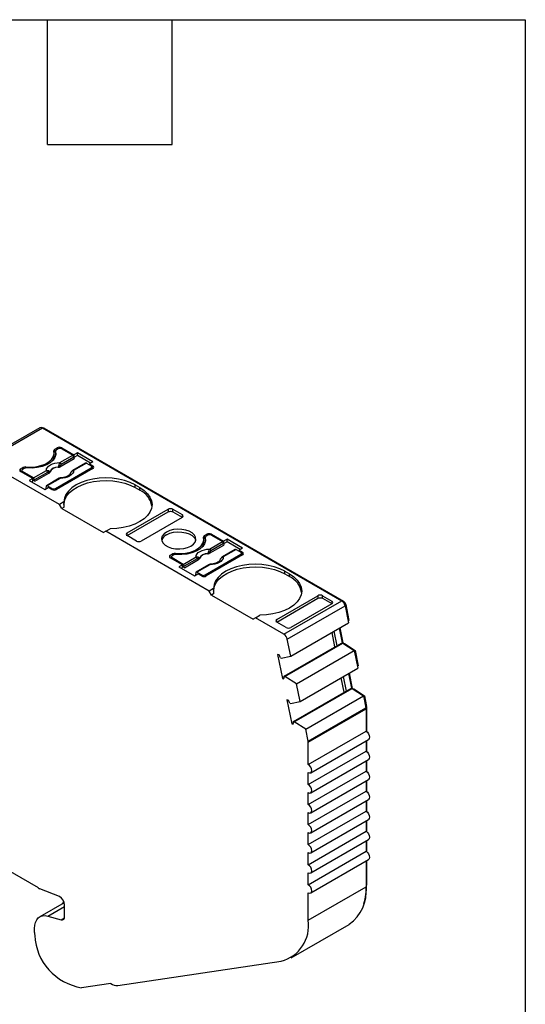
# Model space of a CAD drawing. Header units: millimetres. Extents: x 6 to 273, y 6 to 210.
# Tile 6 of 6: x 242 to 273, y 149 to 210. Entities that reach past the tile are written whole.
import ezdxf

# ---------------------------------------------------------------- set-up
doc = ezdxf.new("R2010")
doc.units = ezdxf.units.MM
doc.linetypes.add('SLD-Solid', pattern=[0])
doc.layers.add('TEXT', color=140, linetype='SLD-Solid', lineweight=25)

msp = doc.modelspace()

# ---------------------------------------------------------------- linework, layer by layer
for p, q in [((243.375, 184.611), (239.839, 182.57)), ((239.989, 182.555), (243.525, 184.596)), ((243.525, 184.596), (261.828, 174.03)), ((243.595, 184.555), (243.631, 184.575)), ((243.631, 184.575), (261.934, 174.009)), ((244.246, 182.902), (244.246, 183.066)), ((244.284, 183.3), (244.425, 183.382)), ((244.284, 183.137), (244.284, 183.3)), ((244.284, 183.137), (244.331, 183.165)), ((244.331, 183.178), (244.331, 183.015)), ((244.333, 183.162), (244.333, 182.998)), ((244.342, 182.953), (244.333, 182.998)), ((244.496, 183.321), (244.39, 183.26)), ((244.425, 183.382), (244.425, 183.28)), ((244.708, 183.382), (245.45, 182.954)), ((244.708, 183.321), (244.708, 183.382)), ((244.708, 183.321), (245.386, 182.93)), ((245.663, 183.076), (245.45, 182.954)), ((245.45, 182.954), (245.45, 182.843)), ((246.61, 182.529), (245.663, 183.076)), ((245.663, 182.913), (245.663, 183.076)), ((244.567, 179.912), (239.989, 182.555)), ((244.598, 182.475), (245.386, 182.93)), ((244.598, 182.222), (245.463, 182.722)), ((245.456, 182.814), (244.669, 182.36)), ((246.172, 182.452), (245.385, 181.997)), ((246.222, 182.447), (245.435, 181.992)), ((245.456, 182.814), (245.463, 182.722)), ((245.663, 182.913), (245.458, 182.794)), ((246.469, 182.447), (245.663, 182.913)), ((246.222, 182.447), (246.511, 182.28)), ((246.61, 182.529), (246.398, 182.407)), ((246.398, 182.407), (246.617, 182.28)), ((246.398, 182.407), (246.398, 182.345)), ((242.198, 182.096), (242.339, 182.178)), ((242.198, 181.933), (242.198, 182.096)), ((242.198, 181.933), (242.26, 181.969)), ((242.94, 181.504), (242.198, 181.933)), ((242.26, 181.994), (242.26, 181.897)), ((242.41, 182.117), (242.304, 182.055)), ((242.981, 181.542), (242.304, 181.933)), ((242.304, 181.933), (242.304, 181.872)), ((242.339, 182.178), (242.339, 182.076)), ((242.512, 182.148), (242.512, 182.21)), ((242.981, 181.542), (243.769, 181.996)), ((243.839, 181.881), (243.052, 181.427)), ((243.059, 181.334), (243.924, 181.833)), ((244.319, 180.892), (246.511, 182.158)), ((246.617, 182.117), (244.39, 180.831)), ((246.511, 182.055), (246.511, 182.158)), ((246.555, 182.081), (246.555, 182.219)), ((246.617, 182.117), (246.555, 182.153)), ((246.617, 182.117), (246.617, 182.28)), ((242.94, 181.504), (242.728, 181.382)), ((242.728, 181.382), (243.676, 180.835)), ((242.869, 181.3), (242.94, 181.341)), ((242.94, 181.341), (242.94, 181.504)), ((243.059, 181.334), (242.94, 181.402)), ((243.059, 181.334), (243.052, 181.427)), ((244.555, 181.518), (243.768, 181.064)), ((244.605, 181.513), (243.818, 181.059)), ((243.676, 180.835), (243.888, 180.957)), ((243.748, 181.025), (243.741, 180.94)), ((243.799, 180.906), (243.741, 180.94)), ((244.107, 180.892), (243.818, 181.059)), ((244.107, 180.831), (243.888, 180.957)), ((244.107, 180.831), (244.107, 180.892)), ((244.319, 180.892), (244.319, 180.804)), ((249.198, 181.117), (249.481, 180.953)), ((249.198, 180.953), (249.198, 181.117)), ((249.198, 180.953), (249.481, 180.79)), ((249.481, 180.79), (249.481, 180.953)), ((244.845, 180.073), (244.567, 179.912)), ((244.708, 179.667), (244.567, 179.912)), ((244.86, 179.755), (244.708, 179.667)), ((244.708, 179.667), (247.254, 178.198)), ((248.703, 178.014), (251.225, 179.47)), ((248.704, 178.178), (251.213, 179.626)), ((251.213, 179.626), (251.225, 179.47)), ((251.496, 179.627), (252.068, 179.297)), ((251.509, 179.47), (251.496, 179.627)), ((251.509, 179.47), (252.08, 179.14)), ((252.067, 179.133), (249.558, 177.684)), ((252.068, 179.297), (252.08, 179.14)), ((247.395, 178.28), (247.254, 178.198)), ((247.395, 178.28), (247.673, 178.44)), ((253.716, 174.63), (247.395, 178.28)), ((248.691, 178.007), (248.704, 178.178)), ((249.275, 177.684), (248.703, 178.014)), ((253.396, 177.62), (253.396, 177.784)), ((253.433, 178.018), (253.575, 178.1)), ((253.433, 177.855), (253.433, 178.018)), ((253.433, 177.855), (253.481, 177.882)), ((253.481, 177.896), (253.481, 177.733)), ((253.483, 177.88), (253.483, 177.716)), ((253.492, 177.671), (253.483, 177.716)), ((253.646, 178.039), (253.54, 177.977)), ((253.575, 178.1), (253.575, 177.998)), ((253.748, 177.193), (254.536, 177.648)), ((253.858, 178.1), (254.6, 177.671)), ((253.858, 178.039), (253.858, 178.1)), ((253.858, 178.039), (254.536, 177.648)), ((254.813, 177.794), (254.6, 177.671)), ((254.6, 177.671), (254.6, 177.561)), ((254.813, 177.63), (254.607, 177.512)), ((255.76, 177.247), (254.813, 177.794)), ((254.813, 177.63), (254.813, 177.794)), ((255.619, 177.165), (254.813, 177.63)), ((253.748, 176.94), (254.613, 177.44)), ((254.606, 177.532), (253.819, 177.078)), ((255.322, 177.169), (254.535, 176.715)), ((255.372, 177.165), (254.585, 176.71)), ((254.606, 177.532), (254.613, 177.44)), ((255.372, 177.165), (255.661, 176.998)), ((255.76, 177.247), (255.548, 177.124)), ((255.548, 177.124), (255.767, 176.998)), ((255.548, 177.124), (255.548, 177.063)), ((255.705, 176.799), (255.705, 176.937)), ((255.767, 176.835), (255.767, 176.998)), ((251.348, 176.814), (251.489, 176.896)), ((251.348, 176.651), (251.348, 176.814)), ((251.348, 176.651), (251.41, 176.687)), ((252.09, 176.222), (251.348, 176.651)), ((251.41, 176.712), (251.41, 176.615)), ((251.56, 176.835), (251.454, 176.773)), ((252.131, 176.26), (251.454, 176.651)), ((251.454, 176.651), (251.454, 176.59)), ((251.489, 176.896), (251.489, 176.794)), ((251.662, 176.866), (251.662, 176.928)), ((252.131, 176.26), (252.919, 176.714)), ((252.989, 176.599), (252.202, 176.144)), ((252.209, 176.052), (253.074, 176.551)), ((253.469, 175.61), (255.661, 176.875)), ((255.767, 176.835), (253.54, 175.549)), ((255.661, 176.773), (255.661, 176.875)), ((255.767, 176.835), (255.705, 176.87)), ((252.09, 176.222), (251.878, 176.1)), ((251.878, 176.1), (252.826, 175.553)), ((252.019, 176.018), (252.09, 176.059)), ((252.09, 176.059), (252.09, 176.222)), ((252.209, 176.052), (252.09, 176.12)), ((252.209, 176.052), (252.202, 176.144)), ((252.898, 175.743), (252.891, 175.658)), ((253.705, 176.236), (252.918, 175.782)), ((253.755, 176.231), (252.968, 175.777)), ((253.257, 175.61), (252.968, 175.777)), ((258.348, 175.834), (258.631, 175.671)), ((258.348, 175.671), (258.348, 175.834)), ((252.826, 175.553), (253.038, 175.675)), ((252.949, 175.624), (252.891, 175.658)), ((253.257, 175.549), (253.038, 175.675)), ((253.257, 175.549), (253.257, 175.61)), ((253.469, 175.61), (253.469, 175.522)), ((258.348, 175.671), (258.631, 175.508)), ((258.631, 175.508), (258.631, 175.671)), ((253.995, 174.791), (253.716, 174.63)), ((253.858, 174.385), (253.716, 174.63)), ((254.01, 174.473), (253.858, 174.385)), ((253.858, 174.385), (256.403, 172.916)), ((257.853, 172.732), (260.375, 174.188)), ((257.854, 172.896), (260.363, 174.344)), ((258.292, 171.989), (261.828, 174.03)), ((260.363, 174.344), (260.375, 174.188)), ((260.646, 174.344), (261.218, 174.014)), ((260.659, 174.188), (260.646, 174.344)), ((260.659, 174.188), (261.23, 173.858)), ((261.218, 174.014), (261.23, 173.858)), ((261.889, 173.984), (261.934, 174.009)), ((258.497, 171.689), (262.033, 173.73)), ((261.217, 173.851), (258.708, 172.402)), ((262.019, 173.78), (262.07, 173.809)), ((262.033, 173.73), (262.246, 172.688)), ((262.07, 173.809), (262.271, 172.831)), ((256.545, 172.997), (256.403, 172.916)), ((256.545, 172.997), (256.823, 173.158)), ((258.292, 171.989), (256.545, 172.997)), ((257.841, 172.725), (257.854, 172.896)), ((258.425, 172.402), (257.853, 172.732)), ((262.222, 172.803), (262.271, 172.831)), ((258.71, 170.647), (262.246, 172.688)), ((261.347, 172.169), (261.529, 171.279)), ((261.665, 172.352), (261.847, 171.463)), ((261.714, 172.38), (261.903, 171.453)), ((258.71, 170.647), (258.497, 171.689)), ((261.414, 171.213), (261.232, 172.102)), ((258.312, 169.422), (261.529, 171.279)), ((258.353, 169.411), (261.888, 171.452)), ((259.058, 168.947), (262.594, 170.988)), ((261.529, 171.279), (261.847, 171.463)), ((261.847, 171.463), (261.888, 171.452)), ((261.888, 171.452), (262.594, 170.988)), ((261.895, 171.448), (261.903, 171.453)), ((261.903, 171.453), (262.001, 171.427)), ((261.962, 171.404), (262.001, 171.427)), ((262.001, 171.427), (262.645, 171.004)), ((262.594, 170.988), (262.813, 169.916)), ((262.596, 170.976), (262.645, 171.004)), ((262.645, 171.004), (262.838, 170.059)), ((243.279, 156.478), (218.584, 170.735)), ((257.994, 170.732), (257.91, 170.755)), ((257.91, 170.755), (258.212, 169.28)), ((258.083, 170.539), (258.124, 170.528)), ((258.124, 170.528), (258.71, 170.647)), ((259.278, 167.874), (262.813, 169.916)), ((262.79, 170.031), (262.838, 170.059)), ((258.212, 169.28), (258.312, 169.338)), ((258.212, 169.28), (258.296, 169.257)), ((258.353, 169.411), (258.312, 169.422)), ((259.058, 168.947), (258.353, 169.411)), ((261.981, 168.441), (261.799, 169.33)), ((261.914, 169.397), (262.096, 168.507)), ((262.233, 169.58), (262.415, 168.691)), ((262.281, 169.608), (262.471, 168.681)), ((258.879, 166.65), (262.096, 168.507)), ((258.92, 166.639), (262.456, 168.68)), ((259.278, 167.874), (259.058, 168.947)), ((262.096, 168.507), (262.415, 168.691)), ((262.415, 168.691), (262.456, 168.68)), ((262.456, 168.68), (263.16, 168.217)), ((262.462, 168.676), (262.471, 168.681)), ((262.471, 168.681), (262.569, 168.655)), ((262.529, 168.632), (262.569, 168.655)), ((262.569, 168.655), (263.21, 168.232)), ((258.561, 167.96), (258.477, 167.983)), ((258.477, 167.983), (258.779, 166.508)), ((259.624, 166.176), (263.16, 168.217)), ((263.16, 168.217), (263.306, 167.5)), ((263.162, 168.205), (263.21, 168.232)), ((263.21, 168.232), (263.344, 167.58)), ((258.65, 167.767), (258.692, 167.756)), ((258.692, 167.756), (259.278, 167.874)), ((259.771, 165.459), (263.306, 167.5)), ((259.778, 165.392), (263.313, 167.433)), ((263.296, 167.552), (263.344, 167.58)), ((263.304, 167.509), (263.349, 167.535)), ((263.313, 167.433), (263.313, 166.068)), ((263.349, 167.535), (263.349, 166.044)), ((258.779, 166.508), (258.88, 166.566)), ((258.779, 166.508), (258.863, 166.485)), ((258.92, 166.639), (258.879, 166.65)), ((259.624, 166.176), (258.92, 166.639)), ((259.771, 165.459), (259.624, 166.176)), ((259.778, 164.027), (263.313, 166.068)), ((259.928, 163.522), (263.463, 165.563)), ((259.778, 164.027), (259.778, 165.392)), ((263.313, 165.477), (263.313, 164.843)), ((263.349, 165.497), (263.349, 164.819)), ((259.778, 162.802), (263.313, 164.843)), ((259.928, 162.298), (263.463, 164.339)), ((263.313, 164.252), (263.313, 163.619)), ((263.349, 164.272), (263.349, 163.595)), ((259.778, 161.577), (263.313, 163.619)), ((259.778, 162.802), (259.778, 163.537)), ((259.928, 161.073), (263.463, 163.114)), ((263.313, 163.027), (263.313, 162.394)), ((263.349, 163.048), (263.349, 162.37)), ((259.778, 160.353), (263.313, 162.394)), ((259.778, 161.577), (259.778, 162.312)), ((259.928, 159.848), (263.463, 161.889)), ((263.313, 161.802), (263.313, 161.169)), ((263.349, 161.823), (263.349, 161.145)), ((259.778, 159.128), (263.313, 161.169)), ((259.778, 160.353), (259.778, 161.088)), ((259.928, 158.623), (263.463, 160.664)), ((263.313, 160.578), (263.313, 159.944)), ((263.349, 160.598), (263.349, 159.92)), ((259.778, 157.903), (263.313, 159.944)), ((259.778, 159.128), (259.778, 159.863)), ((259.928, 157.398), (263.463, 159.439)), ((263.313, 159.353), (263.313, 158.719)), ((263.349, 159.373), (263.349, 158.695)), ((259.778, 156.678), (263.313, 158.719)), ((259.778, 157.903), (259.778, 158.638)), ((259.928, 156.173), (263.463, 158.214)), ((263.313, 158.128), (263.313, 157.881)), ((263.313, 157.881), (263.313, 156.547)), ((263.349, 158.148), (263.349, 156.649)), ((259.778, 156.678), (259.778, 157.413)), ((259.778, 154.506), (263.313, 156.547)), ((263.313, 156.628), (263.349, 156.649)), ((244.563, 155.952), (243.363, 156.437)), ((259.778, 154.506), (259.778, 156.188)), ((244.867, 155.578), (243.371, 154.715)), ((243.864, 154.759), (244.888, 155.35)), ((244.888, 154.736), (244.888, 155.441)), ((243.864, 154.759), (244.678, 154.541)), ((244.678, 154.541), (244.878, 154.657)), ((258.742, 152.216), (262.278, 154.257)), ((243.05, 153.759), (243.05, 154.004)), ((248.138, 150.521), (258.124, 152.004)), ((247.704, 150.649), (245.924, 150.385))]:
    msp.add_line(p, q)
at = {"flags": 128}
for points in [[(242.512, 182.21), (242.825, 182.201), (243.134, 182.229), (243.427, 182.294), (243.69, 182.393), (243.911, 182.521), (244.082, 182.672), (244.194, 182.841), (244.244, 183.02), (244.227, 183.201)], [(244.333, 183.162), (244.346, 182.978), (244.293, 182.796), (244.176, 182.625), (244.002, 182.471), (243.776, 182.341), (243.509, 182.24), (243.213, 182.173), (242.898, 182.142), (242.58, 182.149)], [(244.331, 183.015), (244.331, 183.012), (244.333, 182.998)], [(243.769, 181.996), (243.785, 182.09), (243.833, 182.179), (243.91, 182.262), (244.013, 182.334), (244.138, 182.394), (244.281, 182.438), (244.437, 182.466), (244.598, 182.475)], [(243.924, 181.833), (243.92, 181.869), (243.918, 181.897)], [(243.978, 181.909), (243.978, 181.901), (243.979, 181.895)], [(244.492, 182.19), (244.491, 182.199), (244.491, 182.206)], [(244.594, 182.287), (244.596, 182.251), (244.598, 182.222)], [(245.435, 181.992), (245.419, 181.899), (245.371, 181.809), (245.294, 181.727), (245.191, 181.654), (245.066, 181.595), (244.922, 181.55), (244.767, 181.523), (244.605, 181.513)], [(245.278, 181.896), (245.278, 181.897), (245.277, 181.899), (245.277, 181.9), (245.278, 181.901), (245.279, 181.9), (245.282, 181.899)], [(249.198, 181.117), (248.894, 181.267), (248.552, 181.387), (248.182, 181.476), (247.793, 181.53), (247.393, 181.548), (246.994, 181.529), (246.605, 181.475), (246.235, 181.387), (245.894, 181.266), (245.59, 181.115), (245.33, 180.939), (245.121, 180.742), (244.969, 180.528), (244.876, 180.304), (244.845, 180.073)], [(244.845, 179.912), (244.848, 179.981), (244.896, 180.206), (245.004, 180.424), (245.168, 180.629), (245.385, 180.818), (245.649, 180.985), (245.955, 181.127), (246.294, 181.24), (246.66, 181.322), (247.043, 181.37), (247.435, 181.384), (247.825, 181.363), (248.206, 181.308), (248.567, 181.22), (248.9, 181.101), (249.198, 180.953)], [(243.818, 181.059), (243.805, 181.065), (243.793, 181.068), (243.781, 181.068), (243.77, 181.065), (243.762, 181.059), (243.755, 181.05), (243.75, 181.038), (243.748, 181.025)], [(249.481, 180.953), (249.741, 180.778), (249.95, 180.58), (250.103, 180.367), (250.197, 180.142), (250.228, 179.912), (250.196, 179.681), (250.102, 179.456), (249.949, 179.243), (249.739, 179.046), (249.479, 178.87), (249.174, 178.72), (248.832, 178.6), (248.462, 178.512), (248.073, 178.458), (247.673, 178.44)], [(251.118, 178.233), (250.962, 178.118), (250.858, 177.984), (250.812, 177.841), (250.828, 177.695), (250.903, 177.555), (251.034, 177.43), (251.213, 177.327), (251.429, 177.251), (251.671, 177.208), (251.924, 177.199), (252.173, 177.225), (252.404, 177.285), (252.603, 177.375), (252.759, 177.49), (252.863, 177.624), (252.908, 177.767), (252.893, 177.913), (252.818, 178.053), (252.687, 178.178), (252.508, 178.281), (252.291, 178.357), (252.05, 178.4), (251.797, 178.409), (251.548, 178.383), (251.317, 178.323), (251.118, 178.233)], [(251.118, 178.069), (251.317, 178.159), (251.548, 178.219), (251.797, 178.246), (252.05, 178.237), (252.291, 178.193), (252.508, 178.118), (252.687, 178.015), (252.818, 177.889), (252.893, 177.75), (252.901, 177.722)], [(251.662, 176.928), (251.975, 176.919), (252.284, 176.947), (252.577, 177.012), (252.84, 177.111), (253.061, 177.239), (253.232, 177.39), (253.344, 177.559), (253.394, 177.738), (253.377, 177.919)], [(253.483, 177.88), (253.496, 177.696), (253.442, 177.514), (253.326, 177.343), (253.152, 177.189), (252.926, 177.059), (252.659, 176.958), (252.363, 176.891), (252.048, 176.86), (251.73, 176.867)], [(253.481, 177.733), (253.481, 177.73), (253.483, 177.716)], [(252.919, 176.714), (252.935, 176.807), (252.983, 176.897), (253.059, 176.98), (253.163, 177.052), (253.288, 177.112), (253.431, 177.156), (253.587, 177.184), (253.748, 177.193)], [(253.744, 177.005), (253.746, 176.969), (253.748, 176.94)], [(253.074, 176.551), (253.07, 176.587), (253.068, 176.615)], [(253.128, 176.627), (253.128, 176.619), (253.129, 176.612)], [(253.641, 176.908), (253.641, 176.917), (253.641, 176.923)], [(254.585, 176.71), (254.569, 176.617), (254.521, 176.527), (254.444, 176.444), (254.341, 176.372), (254.215, 176.312), (254.072, 176.268), (253.917, 176.241), (253.755, 176.231)], [(254.428, 176.614), (254.427, 176.615), (254.427, 176.617), (254.427, 176.618), (254.427, 176.619), (254.429, 176.618), (254.432, 176.617)], [(252.968, 175.777), (252.955, 175.783), (252.942, 175.786), (252.931, 175.786), (252.92, 175.783), (252.912, 175.777), (252.905, 175.768), (252.9, 175.756), (252.898, 175.743)], [(258.348, 175.834), (258.044, 175.985), (257.702, 176.105), (257.332, 176.194), (256.943, 176.248), (256.543, 176.266), (256.144, 176.247), (255.755, 176.193), (255.385, 176.105), (255.044, 175.984), (254.74, 175.833), (254.48, 175.657), (254.271, 175.46), (254.119, 175.246), (254.026, 175.021), (253.995, 174.791)], [(253.995, 174.63), (253.998, 174.699), (254.046, 174.924), (254.154, 175.142), (254.318, 175.347), (254.535, 175.536), (254.799, 175.703), (255.105, 175.845), (255.444, 175.958), (255.81, 176.04), (256.193, 176.088), (256.585, 176.102), (256.975, 176.081), (257.356, 176.026), (257.717, 175.938), (258.05, 175.818), (258.348, 175.671)], [(258.631, 175.671), (258.891, 175.495), (259.1, 175.298), (259.253, 175.085), (259.347, 174.86), (259.378, 174.629), (259.346, 174.399), (259.252, 174.174), (259.099, 173.961), (258.889, 173.764), (258.629, 173.588), (258.324, 173.438), (257.982, 173.318), (257.612, 173.23), (257.223, 173.176), (256.823, 173.158)], [(263.313, 166.068), (263.395, 166.003), (263.463, 165.91), (263.509, 165.804), (263.526, 165.701), (263.509, 165.616), (263.463, 165.563), (263.463, 165.563)], [(263.313, 164.843), (263.395, 164.778), (263.463, 164.685), (263.509, 164.579), (263.526, 164.476), (263.509, 164.391), (263.463, 164.339), (263.463, 164.339)], [(259.778, 163.537), (259.859, 163.509), (259.928, 163.522), (259.974, 163.575), (259.99, 163.66), (259.974, 163.763), (259.928, 163.869), (259.859, 163.962), (259.778, 164.027)], [(263.313, 163.619), (263.395, 163.553), (263.463, 163.46), (263.509, 163.354), (263.526, 163.251), (263.509, 163.167), (263.463, 163.114), (263.463, 163.114)], [(259.778, 162.312), (259.859, 162.284), (259.928, 162.298), (259.974, 162.35), (259.99, 162.435), (259.974, 162.538), (259.928, 162.644), (259.859, 162.737), (259.778, 162.802)], [(263.313, 162.394), (263.395, 162.328), (263.463, 162.235), (263.509, 162.129), (263.526, 162.026), (263.509, 161.942), (263.463, 161.889), (263.463, 161.889)], [(259.778, 161.088), (259.859, 161.059), (259.928, 161.073), (259.974, 161.126), (259.99, 161.21), (259.974, 161.313), (259.928, 161.419), (259.859, 161.512), (259.778, 161.577)], [(263.313, 161.169), (263.395, 161.103), (263.463, 161.011), (263.509, 160.905), (263.526, 160.801), (263.509, 160.717), (263.463, 160.664), (263.463, 160.664)], [(259.778, 159.863), (259.859, 159.835), (259.928, 159.848), (259.974, 159.901), (259.99, 159.985), (259.974, 160.088), (259.928, 160.194), (259.859, 160.287), (259.778, 160.353)], [(263.313, 159.944), (263.395, 159.879), (263.463, 159.786), (263.509, 159.68), (263.526, 159.577), (263.509, 159.492), (263.463, 159.439), (263.463, 159.439)], [(259.778, 158.638), (259.859, 158.61), (259.928, 158.623), (259.974, 158.676), (259.99, 158.76), (259.974, 158.864), (259.928, 158.97), (259.859, 159.062), (259.778, 159.128)], [(263.313, 158.719), (263.395, 158.654), (263.463, 158.561), (263.509, 158.455), (263.526, 158.352), (263.509, 158.267), (263.463, 158.214), (263.463, 158.214)], [(259.778, 157.413), (259.859, 157.385), (259.928, 157.398), (259.974, 157.451), (259.99, 157.536), (259.974, 157.639), (259.928, 157.745), (259.859, 157.838), (259.778, 157.903)], [(259.778, 156.188), (259.859, 156.16), (259.928, 156.173), (259.974, 156.226), (259.99, 156.311), (259.974, 156.414), (259.928, 156.52), (259.859, 156.613), (259.778, 156.678)], [(244.768, 155.521), (244.777, 155.549), (244.831, 155.671)], [(243.05, 154.004), (243.064, 154.202), (243.108, 154.378), (243.179, 154.527), (243.277, 154.645), (243.397, 154.729), (243.538, 154.777), (243.695, 154.787), (243.864, 154.759)], [(244.678, 154.541), (244.722, 154.534), (244.762, 154.537), (244.799, 154.549), (244.83, 154.571), (244.855, 154.601), (244.873, 154.639), (244.884, 154.685), (244.888, 154.736)]]:
    msp.add_lwpolyline(points, dxfattribs=at)
for centre, radius, start, end in [((243.437, 184.476), 0.148, 53.77491, 114.91465), ((243.571, 184.49), 0.104, 54.94802, 109.00604), ((244.318, 183.215), 0.0919, 112.11427, 189.09381), ((244.353, 183.013), 0.142, 119.04503, 139.60201), ((244.425, 183.174), 0.0925, 112.32046, 187.67416), ((244.567, 183.109), 0.307, 62.60967, 117.39033), ((244.602, 183.116), 0.231, 62.60967, 117.39033), ((243.691, 182.91), 0.555, 325.3717, 359.26033), ((244.514, 182.345), 0.155, 5.689, 57.19913), ((245.301, 182.799), 0.155, 5.689, 57.19913), ((246.193, 182.406), 0.0498, 54.01818, 114.67136), ((242.229, 182.015), 0.0873, 110.78342, 249.21658), ((242.327, 181.994), 0.0655, 110.78342, 249.21658), ((242.479, 181.911), 0.301, 83.66933, 117.59762), ((242.549, 181.851), 0.3, 84.14931, 117.63517), ((243.684, 181.866), 0.155, 5.689, 57.19913), ((243.809, 181.943), 0.118, 336.66803, 18.17484), ((244.479, 181.633), 0.573, 88.8448, 151.14983), ((244.48, 181.619), 0.571, 88.81364, 151.18098), ((244.272, 181.905), 0.5, 49.88215, 58.74261), ((245.406, 181.952), 0.0497, 54.01601, 114.69586), ((246.488, 182.219), 0.0655, 290.78342, 69.21658), ((246.586, 182.198), 0.0873, 290.7833, 69.2167), ((242.897, 181.411), 0.155, 5.689, 57.19913), ((244.576, 181.474), 0.0484, 53.10271, 115.58682), ((244.213, 181.097), 0.231, 242.60967, 297.39033), ((244.248, 181.104), 0.307, 242.60933, 297.39067), ((248.936, 179.601), 1.308, 10.1225, 65.3931), ((251.366, 177.555), 0.571, 115.72217, 162.96625), ((252.841, 177.627), 0.555, 325.3717, 359.26033), ((253.468, 177.933), 0.0919, 112.11427, 189.09381), ((253.503, 177.73), 0.142, 119.04503, 139.60201), ((253.575, 177.892), 0.0925, 112.32046, 187.67416), ((253.716, 177.827), 0.307, 62.60967, 117.39033), ((253.752, 177.834), 0.231, 62.60967, 117.39033), ((254.451, 177.517), 0.155, 5.689, 57.19913), ((253.422, 176.623), 0.5, 49.88215, 58.74261), ((253.664, 177.062), 0.155, 5.689, 57.19913), ((255.343, 177.124), 0.0498, 54.01818, 114.67136), ((255.638, 176.937), 0.0655, 290.78342, 69.21658), ((255.736, 176.916), 0.0873, 290.7833, 69.2167), ((251.379, 176.732), 0.0873, 110.78342, 249.21658), ((251.477, 176.712), 0.0655, 110.78342, 249.21658), ((251.629, 176.629), 0.301, 83.66933, 117.59762), ((251.699, 176.569), 0.3, 84.14931, 117.63517), ((252.834, 176.583), 0.155, 5.689, 57.19913), ((252.959, 176.661), 0.118, 336.66803, 18.17484), ((253.629, 176.351), 0.573, 88.8448, 151.14983), ((253.63, 176.337), 0.571, 88.81364, 151.18098), ((254.556, 176.67), 0.0497, 54.01601, 114.69586), ((252.047, 176.129), 0.155, 5.689, 57.19913), ((253.726, 176.192), 0.0484, 53.10271, 115.58682), ((253.363, 175.815), 0.231, 242.60967, 297.39033), ((253.398, 175.822), 0.307, 242.60933, 297.39067), ((258.086, 174.319), 1.308, 10.1225, 65.3931), ((261.572, 173.635), 0.47, 11.62788, 57.0661), ((261.763, 173.746), 0.313, 11.62788, 57.0661), ((258.037, 171.594), 0.47, 11.62788, 57.0661), ((257.284, 170.288), 0.837, 17.47941, 32.05755), ((257.916, 169.377), 0.399, 342.53288, 6.51389), ((257.852, 167.516), 0.837, 17.47941, 32.05755), ((262.975, 167.431), 0.339, 0.3464, 11.86557), ((263.123, 167.533), 0.226, 0.34659, 11.86556), ((258.483, 166.605), 0.399, 342.53288, 6.51389), ((259.439, 165.39), 0.339, 0.3464, 11.86557), ((243.616, 157.059), 0.672, 239.8498, 247.82786), ((260.871, 156.273), 2.458, 304.91678, 6.3954), ((259.783, 156.598), 3.566, 342.27549, 0.81649), ((244.291, 155.42), 0.597, 2.03159, 62.89675), ((257.553, 154.179), 2.249, 284.71239, 8.34343), ((244.668, 153.762), 1.619, 180.10726, 186.5483), ((246.462, 153.749), 3.407, 182.88651, 260.91218), ((248.09, 151.156), 0.637, 232.72196, 274.35838)]:
    msp.add_arc(centre, radius, start, end)
for points in [[(244.598, 182.475), (244.572, 182.444), (244.547, 182.395), (244.532, 182.332)], [(244.669, 182.36), (244.642, 182.344), (244.615, 182.32), (244.594, 182.287)], [(243.918, 181.897), (243.894, 181.904), (243.866, 181.897), (243.839, 181.881)], [(243.918, 181.897), (243.95, 181.901), (243.969, 181.905), (243.978, 181.909)], [(244.532, 182.332), (244.52, 182.287), (244.506, 182.243), (244.491, 182.206)], [(244.86, 179.755), (244.85, 179.863), (244.845, 179.97), (244.845, 180.073)], [(253.682, 177.05), (253.67, 177.004), (253.656, 176.961), (253.641, 176.923)], [(253.748, 177.193), (253.722, 177.162), (253.697, 177.113), (253.682, 177.05)], [(253.819, 177.078), (253.791, 177.062), (253.765, 177.038), (253.744, 177.005)], [(253.068, 176.615), (253.044, 176.622), (253.016, 176.615), (252.989, 176.599)], [(253.068, 176.615), (253.1, 176.619), (253.119, 176.623), (253.128, 176.627)], [(254.01, 174.473), (254, 174.581), (253.995, 174.687), (253.995, 174.791)]]:
    msp.add_open_spline(points, degree=3)
for points, knots in [([(243.769, 181.996), (243.783, 181.999), (243.81, 182.006), (243.851, 182.006), (243.89, 181.998), (243.911, 181.986), (243.921, 181.98)], [0, 0, 0, 0, 0.251221, 0.500849, 0.763425, 1, 1, 1, 1]), ([(243.921, 181.98), (243.929, 181.975), (243.946, 181.962), (243.967, 181.938), (243.974, 181.919), (243.978, 181.909)], [0, 0, 0, 0, 0.265902, 0.599333, 1, 1, 1, 1]), ([(243.924, 181.833), (243.928, 181.836), (243.933, 181.839), (243.937, 181.842), (243.941, 181.845), (243.945, 181.848), (243.948, 181.851), (243.952, 181.854), (243.955, 181.857), (243.958, 181.86), (243.96, 181.862), (243.961, 181.864), (243.963, 181.865), (243.966, 181.869), (243.968, 181.872), (243.97, 181.876), (243.971, 181.877), (243.972, 181.879), (243.973, 181.881), (243.976, 181.885), (243.978, 181.89), (243.979, 181.895)], [0, 0, 0, 0, 0.0000193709, 0.0000193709, 0.0000193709, 0.0000387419, 0.0000387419, 0.0000387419, 0.0000581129, 0.0000581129, 0.0000581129, 0.0000677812, 0.0000677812, 0.0000677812, 0.0000871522, 0.0000871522, 0.0000871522, 0.0000968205, 0.0000968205, 0.0000968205, 0.0001214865, 0.0001214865, 0.0001214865, 0.0001214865]), ([(244.594, 182.287), (244.583, 182.275), (244.552, 182.245), (244.514, 182.22), (244.491, 182.206)], [0, 0, 0, 0, 0.389276, 1, 1, 1, 1]), ([(244.492, 182.19), (244.498, 182.191), (244.504, 182.192), (244.51, 182.193), (244.517, 182.194), (244.523, 182.195), (244.529, 182.196), (244.535, 182.198), (244.541, 182.199), (244.546, 182.201), (244.549, 182.202), (244.552, 182.203), (244.555, 182.204), (244.561, 182.205), (244.566, 182.207), (244.571, 182.21), (244.574, 182.211), (244.577, 182.212), (244.579, 182.213), (244.586, 182.216), (244.592, 182.219), (244.598, 182.222)], [0, 0, 0, 0, 0.0000193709, 0.0000193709, 0.0000193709, 0.0000387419, 0.0000387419, 0.0000387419, 0.0000581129, 0.0000581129, 0.0000581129, 0.0000677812, 0.0000677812, 0.0000677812, 0.0000871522, 0.0000871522, 0.0000871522, 0.0000968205, 0.0000968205, 0.0000968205, 0.0001214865, 0.0001214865, 0.0001214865, 0.0001214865]), ([(245.23, 181.806), (245.226, 181.794), (245.217, 181.767), (245.157, 181.703), (245.05, 181.637), (244.902, 181.584), (244.765, 181.557), (244.682, 181.554), (244.659, 181.553)], [0, 0, 0, 0, 0.164111, 0.344717, 0.537733, 0.730731, 0.926871, 1, 1, 1, 1]), ([(245.282, 181.899), (245.275, 181.89), (245.258, 181.87), (245.237, 181.83), (245.23, 181.798), (245.226, 181.781)], [0, 0, 0, 0, 0.265902, 0.599333, 1, 1, 1, 1]), ([(245.385, 181.997), (245.364, 181.983), (245.325, 181.958), (245.291, 181.918), (245.277, 181.9)], [0, 0, 0, 0, 0.553024, 1, 1, 1, 1]), ([(245.435, 181.992), (245.421, 181.988), (245.394, 181.979), (245.352, 181.957), (245.314, 181.931), (245.293, 181.909), (245.282, 181.899)], [0, 0, 0, 0, 0.2512213, 0.500849, 0.7634248, 1, 1, 1, 1]), ([(244.659, 181.551), (244.642, 181.549), (244.612, 181.546), (244.58, 181.53), (244.566, 181.523)], [0, 0, 0, 0, 0.568537, 1, 1, 1, 1]), ([(244.605, 181.513), (244.619, 181.527), (244.639, 181.548), (244.653, 181.55), (244.658, 181.55)], [0, 0, 0, 0, 0.682117, 1, 1, 1, 1]), ([(244.658, 181.55), (244.659, 181.551), (244.665, 181.552), (244.669, 181.549), (244.672, 181.547)], [0, 0, 0, 0, 0.17328, 1, 1, 1, 1]), ([(251.496, 179.627), (251.463, 179.646), (251.41, 179.66), (251.299, 179.66), (251.246, 179.646), (251.213, 179.626)], [0, 0, 0, 0, 0.5, 0.5, 1, 1, 1, 1]), ([(251.225, 179.47), (251.259, 179.489), (251.312, 179.504), (251.422, 179.504), (251.475, 179.49), (251.509, 179.47)], [0, 0, 0, 0, 0.5, 0.5, 1, 1, 1, 1]), ([(252.067, 179.133), (252.101, 179.152), (252.126, 179.183), (252.126, 179.247), (252.101, 179.277), (252.068, 179.297)], [0, 0, 0, 0, 0.5, 0.5, 1, 1, 1, 1]), ([(248.704, 178.178), (248.67, 178.159), (248.645, 178.128), (248.645, 178.064), (248.67, 178.033), (248.703, 178.014)], [0, 0, 0, 0, 0.5, 0.5, 1, 1, 1, 1]), ([(249.275, 177.684), (249.308, 177.665), (249.361, 177.65), (249.472, 177.651), (249.525, 177.665), (249.558, 177.684)], [0, 0, 0, 0, 0.5, 0.5, 1, 1, 1, 1]), ([(253.744, 177.005), (253.733, 176.993), (253.702, 176.963), (253.664, 176.938), (253.641, 176.923)], [0, 0, 0, 0, 0.389276, 1, 1, 1, 1]), ([(253.641, 176.908), (253.648, 176.909), (253.654, 176.91), (253.66, 176.911), (253.667, 176.912), (253.673, 176.913), (253.679, 176.914), (253.685, 176.916), (253.691, 176.917), (253.696, 176.919), (253.699, 176.92), (253.702, 176.921), (253.705, 176.921), (253.711, 176.923), (253.716, 176.925), (253.721, 176.927), (253.724, 176.929), (253.727, 176.93), (253.729, 176.931), (253.736, 176.934), (253.742, 176.937), (253.748, 176.94)], [0, 0, 0, 0, 0.0000193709, 0.0000193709, 0.0000193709, 0.0000387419, 0.0000387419, 0.0000387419, 0.0000581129, 0.0000581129, 0.0000581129, 0.0000677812, 0.0000677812, 0.0000677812, 0.0000871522, 0.0000871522, 0.0000871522, 0.0000968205, 0.0000968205, 0.0000968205, 0.0001214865, 0.0001214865, 0.0001214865, 0.0001214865]), ([(252.919, 176.714), (252.932, 176.717), (252.96, 176.724), (253.001, 176.723), (253.04, 176.716), (253.061, 176.704), (253.071, 176.698)], [0, 0, 0, 0, 0.251221, 0.500849, 0.763425, 1, 1, 1, 1]), ([(253.071, 176.698), (253.079, 176.693), (253.096, 176.68), (253.117, 176.656), (253.124, 176.637), (253.128, 176.627)], [0, 0, 0, 0, 0.265902, 0.599333, 1, 1, 1, 1]), ([(253.074, 176.551), (253.078, 176.554), (253.083, 176.557), (253.087, 176.559), (253.091, 176.562), (253.095, 176.565), (253.098, 176.568), (253.102, 176.572), (253.105, 176.575), (253.108, 176.578), (253.11, 176.58), (253.111, 176.581), (253.113, 176.583), (253.115, 176.586), (253.118, 176.59), (253.12, 176.593), (253.121, 176.595), (253.122, 176.597), (253.123, 176.599), (253.126, 176.603), (253.128, 176.608), (253.129, 176.612)], [0, 0, 0, 0, 0.0000193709, 0.0000193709, 0.0000193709, 0.0000387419, 0.0000387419, 0.0000387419, 0.0000581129, 0.0000581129, 0.0000581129, 0.0000677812, 0.0000677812, 0.0000677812, 0.0000871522, 0.0000871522, 0.0000871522, 0.0000968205, 0.0000968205, 0.0000968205, 0.0001214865, 0.0001214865, 0.0001214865, 0.0001214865]), ([(254.38, 176.524), (254.376, 176.512), (254.367, 176.485), (254.307, 176.421), (254.2, 176.355), (254.052, 176.302), (253.915, 176.274), (253.832, 176.272), (253.809, 176.271)], [0, 0, 0, 0, 0.1641108, 0.3447166, 0.5377326, 0.7307306, 0.9268711, 1, 1, 1, 1]), ([(254.432, 176.617), (254.425, 176.608), (254.408, 176.587), (254.387, 176.548), (254.38, 176.516), (254.376, 176.499)], [0, 0, 0, 0, 0.265902, 0.599333, 1, 1, 1, 1]), ([(254.535, 176.715), (254.514, 176.701), (254.475, 176.676), (254.441, 176.636), (254.427, 176.618)], [0, 0, 0, 0, 0.553024, 1, 1, 1, 1]), ([(254.585, 176.71), (254.571, 176.706), (254.543, 176.696), (254.502, 176.675), (254.464, 176.648), (254.443, 176.627), (254.432, 176.617)], [0, 0, 0, 0, 0.251221, 0.500849, 0.763425, 1, 1, 1, 1]), ([(253.809, 176.269), (253.792, 176.267), (253.758, 176.263), (253.723, 176.245), (253.705, 176.236)], [0, 0, 0, 0, 0.512278, 1, 1, 1, 1]), ([(253.755, 176.231), (253.769, 176.245), (253.789, 176.265), (253.803, 176.268), (253.808, 176.268)], [0, 0, 0, 0, 0.682117, 1, 1, 1, 1]), ([(253.808, 176.268), (253.809, 176.269), (253.815, 176.27), (253.819, 176.267), (253.822, 176.265)], [0, 0, 0, 0, 0.17328, 1, 1, 1, 1]), ([(260.646, 174.344), (260.613, 174.364), (260.56, 174.378), (260.449, 174.378), (260.396, 174.363), (260.363, 174.344)], [0, 0, 0, 0, 0.5, 0.5, 1, 1, 1, 1]), ([(260.375, 174.188), (260.409, 174.207), (260.462, 174.222), (260.572, 174.222), (260.625, 174.208), (260.659, 174.188)], [0, 0, 0, 0, 0.5, 0.5, 1, 1, 1, 1]), ([(261.217, 173.851), (261.251, 173.87), (261.276, 173.901), (261.276, 173.965), (261.251, 173.995), (261.218, 174.014)], [0, 0, 0, 0, 0.5, 0.5, 1, 1, 1, 1]), ([(257.854, 172.896), (257.82, 172.876), (257.795, 172.846), (257.795, 172.782), (257.82, 172.751), (257.853, 172.732)], [0, 0, 0, 0, 0.5, 0.5, 1, 1, 1, 1]), ([(258.425, 172.402), (258.458, 172.383), (258.511, 172.368), (258.622, 172.368), (258.675, 172.383), (258.708, 172.402)], [0, 0, 0, 0, 0.5, 0.5, 1, 1, 1, 1])]:
    msp.add_open_spline(points, degree=3, knots=knots)
at = {"layer": 'TEXT'}
for p, q in [((6.35, 209.55), (273.05, 209.55)), ((243.84, 201.93), (243.84, 209.55)), ((251.46, 201.93), (251.46, 209.55)), ((273.05, 209.55), (273.05, 6.35)), ((243.84, 201.93), (251.46, 201.93))]:
    msp.add_line(p, q, dxfattribs=at)

doc.saveas('drawing.dxf')
